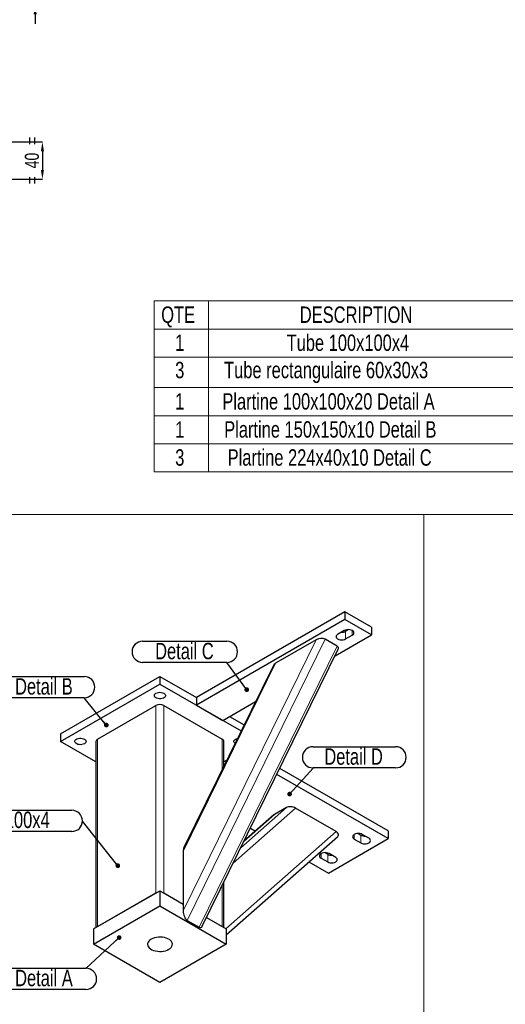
# Model space of a CAD drawing. Header units: millimetres. Extents: x 0 to 841, y 0 to 594.
# Tile 10 of 14: x 421 to 525, y 208 to 418. Entities that reach past the tile are written whole.
import ezdxf

# ---------------------------------------------------------------- set-up
doc = ezdxf.new("R2010")
doc.units = ezdxf.units.MM
doc.header["$PDSIZE"] = -1
doc.layers.add('COTES', color=1, linetype='Continuous')
doc.layers.add('NOTES', color=6, linetype='Continuous')
doc.layers.add('TRAIT-FORT', color=4, linetype='Continuous', lineweight=25)
doc.styles.add('SLDTEXTSTYLE0', font='TXT', dxfattribs={"width": 0.75})
doc.dimstyles.new('SLDDIMSTYLE1', dxfattribs={"dimtxt": 3, "dimasz": 2, "dimexe": 0, "dimexo": 0.0625, "dimgap": 0.75, "dimtad": 1, "dimlfac": 5, "dimrnd": 1e-09, "dimzin": 12, "dimdsep": 46, "dimtxsty": 'SLDTEXTSTYLE0', "dimsah": 1, "dimcen": 0.09, "dimadec": 0, "dimazin": 3, "dimtfac": 1, "dimtmove": 0, "dimatfit": 0, "dimfxl": 1, "dimfrac": 2, "dimtolj": 1, "dimtzin": 12, "dimarcsym": 0})
doc.dimstyles.new('SLDDIMSTYLE2', dxfattribs={"dimtxt": 0.18, "dimasz": 1, "dimexe": 0, "dimexo": 0.0625, "dimgap": 0, "dimtad": 0, "dimtih": 1, "dimtoh": 1, "dimdec": 0, "dimrnd": 1e-09, "dimzin": 0, "dimdsep": 46, "dimtxsty": 'Standard', "dimblk1": 'DOT', "dimblk2": 'DOT', "dimsah": 1, "dimcen": 0.09, "dimadec": 0, "dimazin": 0, "dimtfac": 1, "dimtdec": 0, "dimtofl": 0, "dimtmove": 0, "dimatfit": 3, "dimldrblk": 'DOT', "dimfxl": 1, "dimfrac": 2, "dimtolj": 1, "dimtzin": 0, "dimarcsym": 0})

# ---------------------------------------------------------------- blocks, each defined once
blk = doc.blocks.new('SW_TABLEANNOTATION_2')
at = {"color": 0, "linetype": 'Continuous', "lineweight": 18}
for p, q in [((0, 0), (0, -36.47)), ((97.87, 0), (0, 0)), ((11.56, 0), (11.56, -5.99)), ((79.85, 0), (79.85, -5.99)), ((97.87, -36.47), (97.87, 0)), ((0, -5.99), (97.87, -5.99)), ((11.56, -5.99), (11.56, -36.47)), ((79.85, -5.99), (79.85, -36.47)), ((0, -11.98), (97.87, -11.98)), ((0, -18.5), (97.87, -18.5)), ((0, -24.49), (97.87, -24.49)), ((0, -30.48), (97.87, -30.48)), ((0, -36.47), (97.87, -36.47))]:
    blk.add_line(p, q, dxfattribs=at)
at = {"color": 0, "linetype": 'Continuous', "lineweight": 18, "char_height": 3.5, "attachment_point": 1, "style": 'SLDTEXTSTYLE0'}
for s, insert in [('QTE', (1.5, -1.18)), ('DESCRIPTION', (31.06, -1.18)), ('LONG.', (81.35, -1.18)), ('1', (4.48, -7.17)), ('Tube 100x100x4', (28.24, -7.17)), ('245', (84.98, -7.17)), ('3', (4.48, -12.99)), ('Tube rectangulaire 60x30x3', (14.91, -12.99)), ('335.75', (81.75, -12.99)), ('1', (4.48, -19.69)), ('Plartine 100x100x20 Detail A', (14.54, -19.69)), ('1', (4.48, -25.67)), ('Plartine 150x150x10 Detail B', (14.93, -25.67)), ('Plartine 224x40x10 Detail C', (15.67, -31.66)), ('3', (4.48, -31.66))]:
    blk.add_mtext(s, dxfattribs=dict(at, insert=insert))
blk = doc.blocks.new('_D_39')
at = {"layer": 'COTES', "color": 0, "lineweight": -2, "transparency": 16777216}
for p, q in [((416.62, 391.73), (425.8, 391.73)), ((425.8, 389.73), (425.8, 385.73)), ((416.62, 383.73), (425.8, 383.73))]:
    blk.add_line(p, q, dxfattribs=at)
at = {"layer": 'COTES', "color": 0, "transparency": 16777216}
for points in [[(425.47, 389.73), (426.13, 389.73), (425.8, 391.73)], [(425.47, 385.73), (426.13, 385.73), (425.8, 383.73)]]:
    blk.add_solid(points, dxfattribs=at)
at = {"layer": 'Defpoints', "color": 0, "transparency": 16777216}
for p in [(416.56, 391.73), (416.56, 383.73), (425.8, 383.73)]:
    blk.add_point(p, dxfattribs=at)
at = {"layer": 'COTES', "color": 0, "transparency": 16777216, "insert": (422.05, 387.73), "char_height": 3, "attachment_point": 2, "rotation": 90, "style": 'SLDTEXTSTYLE0'}
blk.add_mtext('\\A1;=  40  =', dxfattribs=at)
blk = doc.blocks.new('SW_NOTE_39')
at = {"layer": 'NOTES', "color": 0}
for p, q in [((-17.74, 0.05), (0, 0.05)), ((0, -4.48), (-17.74, -4.48))]:
    blk.add_line(p, q, dxfattribs=at)
for centre, start, end in [((-17.74, -2.22), 90, 270), ((0, -2.22), 270, 90)]:
    blk.add_arc(centre, 2.26, start, end, dxfattribs=at)
at = {"layer": 'NOTES', "color": 0, "insert": (-8.97, -0.28), "char_height": 3.5, "attachment_point": 2, "style": 'SLDTEXTSTYLE0'}
blk.add_mtext('Detail A', dxfattribs=at)
blk = doc.blocks.new('_Dot')
at = {"color": 0, "linetype": 'ByBlock', "lineweight": -2}
blk.add_line((-0.5, 0), (-1, 0), dxfattribs=at)
at = {"color": 0, "linetype": 'ByBlock', "const_width": 0.5}
blk.add_lwpolyline([(-0.25, 0, 1), (0.25, 0, 1)], format="xyb", close=True, dxfattribs=at)
blk = doc.blocks.new('SW_NOTE_40')
at = {"layer": 'NOTES', "color": 0}
for p, q in [((-16.98, 4.57), (0, 4.57)), ((0, 0.05), (-16.98, 0.05))]:
    blk.add_line(p, q, dxfattribs=at)
for centre, start, end in [((-16.98, 2.31), 90, 270), ((0, 2.31), 270, 90)]:
    blk.add_arc(centre, 2.26, start, end, dxfattribs=at)
at = {"layer": 'NOTES', "color": 0, "insert": (-8.6, 4.22), "char_height": 3.5, "attachment_point": 2, "style": 'SLDTEXTSTYLE0'}
blk.add_mtext('Detail B', dxfattribs=at)
blk = doc.blocks.new('SW_NOTE_41')
at = {"layer": 'NOTES', "color": 0}
for p, q in [((-37.99, 2.31), (-2.26, 2.31)), ((-2.26, -2.22), (-37.99, -2.22))]:
    blk.add_line(p, q, dxfattribs=at)
for centre, start, end in [((-37.99, 0.05), 90, 270), ((-2.26, 0.05), 270, 90)]:
    blk.add_arc(centre, 2.26, start, end, dxfattribs=at)
at = {"layer": 'NOTES', "color": 0, "insert": (-20.07, 2.03), "char_height": 3.5, "attachment_point": 2, "style": 'SLDTEXTSTYLE0'}
blk.add_mtext('Tube 100x100x4', dxfattribs=at)
blk = doc.blocks.new('SW_NOTE_42')
at = {"layer": 'NOTES', "color": 0}
for p, q in [((-17.99, 4.57), (0, 4.57)), ((0, 0.05), (-17.99, 0.05))]:
    blk.add_line(p, q, dxfattribs=at)
for centre, start, end in [((-17.99, 2.31), 90, 270), ((0, 2.31), 270, 90)]:
    blk.add_arc(centre, 2.26, start, end, dxfattribs=at)
at = {"layer": 'NOTES', "color": 0, "insert": (-9.07, 4.22), "char_height": 3.5, "attachment_point": 2, "style": 'SLDTEXTSTYLE0'}
blk.add_mtext('Detail C', dxfattribs=at)
blk = doc.blocks.new('SW_NOTE_43')
at = {"layer": 'NOTES', "color": 0}
for p, q in [((0, 4.57), (17.61, 4.57)), ((17.61, 0.05), (0, 0.05))]:
    blk.add_line(p, q, dxfattribs=at)
for centre, start, end in [((0, 2.31), 90, 270), ((17.61, 2.31), 270, 90)]:
    blk.add_arc(centre, 2.26, start, end, dxfattribs=at)
at = {"layer": 'NOTES', "color": 0, "insert": (8.65, 4.22), "char_height": 3.5, "attachment_point": 2, "style": 'SLDTEXTSTYLE0'}
blk.add_mtext('Detail D', dxfattribs=at)
blk = doc.blocks.new('_D_84')
at = {"layer": 'COTES', "color": 0, "lineweight": -2, "transparency": 16777216}
for p, q in [((424.25, 426.91), (424.25, 428.91)), ((366.82, 424.91), (424.25, 424.91)), ((424.25, 424.91), (424.25, 420.91)), ((366.82, 420.91), (424.25, 420.91)), ((424.25, 418.91), (424.25, 416.91))]:
    blk.add_line(p, q, dxfattribs=at)
at = {"layer": 'COTES', "color": 0, "transparency": 16777216}
for points in [[(423.92, 426.91), (424.59, 426.91), (424.25, 424.91)], [(423.92, 418.91), (424.59, 418.91), (424.25, 420.91)]]:
    blk.add_solid(points, dxfattribs=at)
at = {"layer": 'Defpoints', "color": 0, "transparency": 16777216}
for p in [(366.76, 424.91), (366.76, 420.91), (424.25, 420.91)]:
    blk.add_point(p, dxfattribs=at)
at = {"layer": 'COTES', "color": 0, "transparency": 16777216, "insert": (420.5, 422.91), "char_height": 3, "attachment_point": 2, "rotation": 90, "style": 'SLDTEXTSTYLE0'}
blk.add_mtext('\\A1;20', dxfattribs=at)

msp = doc.modelspace()

# ---------------------------------------------------------------- linework, layer by layer
at = {"lineweight": 18}
for p, q in [((285.6806, 312.1982), (693.4508, 312.1982)), ((507.181, 312.1982), (507.181, 16.2394)), ((490.4693, 287.2558), (490.4693, 285.6227)), ((491.8835, 287.4188), (491.8835, 286.4391)), ((484.1896, 285.4264), (455.821, 227.6191)), ((486.1199, 285.561), (456.6696, 225.5495)), ((488.6654, 284.0915), (459.2152, 224.08)), ((475.5357, 280.4306), (455.821, 240.2575)), ((450.0228, 271.4172), (450.0228, 231.4067)), ((451.7198, 271.4172), (451.7198, 231.4067)), ((437.5777, 264.2328), (437.5777, 224.2223)), ((464.1649, 264.2328), (464.1649, 257.765)), ((479.7784, 249.5045), (466.4976, 237.7756)), ((477.8481, 249.6391), (468.0907, 241.0219)), ((475.3025, 248.1695), (468.7651, 242.396)), ((488.4322, 244.5087), (464.9491, 223.7696)), ((492.3077, 243.9042), (492.3077, 242.9245)), ((493.722, 243.7412), (493.722, 242.1081)), ((485.2367, 239.8222), (485.2367, 238.8425)), ((486.6509, 239.6592), (486.6509, 238.0261)), ((464.1649, 233.0221), (464.1649, 224.2223))]:
    msp.add_line(p, q, dxfattribs=at)
at = {"layer": 'TRAIT-FORT', "lineweight": 25}
for p, q in [((490.3278, 291.4194), (458.6495, 273.1319)), ((490.3278, 291.4194), (490.3278, 289.7864)), ((495.9847, 288.1538), (490.3278, 291.4194)), ((490.3278, 289.7864), (458.6495, 271.4988)), ((495.9847, 286.5207), (490.3278, 289.7864)), ((495.9847, 288.1538), (495.9847, 286.5207)), ((488.219, 282.0377), (495.9847, 286.5207)), ((490.1864, 287.4188), (488.7722, 286.6024)), ((490.4693, 287.2558), (491.1013, 287.6206)), ((490.4693, 285.6227), (491.8835, 286.4391)), ((484.1896, 285.4264), (475.5357, 280.4306)), ((488.6654, 284.0915), (486.1199, 285.561)), ((459.9064, 224.3444), (488.9023, 283.4302)), ((475.0656, 279.9777), (455.9783, 241.083)), ((429.6581, 265.376), (450.8713, 277.6221)), ((450.8713, 277.6221), (450.8713, 275.9891)), ((450.8713, 277.6221), (458.6495, 273.1319)), ((429.6581, 263.7429), (450.8713, 275.9891)), ((450.8713, 275.9891), (468.1992, 265.9858)), ((437.5777, 264.2328), (450.0228, 271.4172)), ((451.7198, 271.4172), (464.1649, 264.2328)), ((458.6495, 273.1319), (458.6495, 271.4988)), ((458.6495, 271.4988), (464.3063, 268.2332)), ((464.3063, 268.2332), (471.2769, 272.2572)), ((465.7208, 269.0497), (468.8238, 267.2584)), ((429.6581, 265.376), (429.6581, 263.7429)), ((437.2262, 259.374), (429.6581, 263.7429)), ((437.2262, 263.7429), (437.2262, 224.0194)), ((464.5164, 258.4812), (464.5164, 263.7429)), ((465.1277, 259.7269), (464.5164, 259.374)), ((499.5202, 243.0062), (475.7879, 256.7066)), ((499.5202, 244.6393), (476.4124, 257.9791)), ((475.1793, 248.0819), (468.7834, 242.4334)), ((477.8481, 249.6391), (475.3025, 248.1695)), ((488.4322, 244.5087), (479.7784, 249.5045)), ((470.1683, 245.2554), (471.2631, 244.6233)), ((493.0899, 244.1061), (493.722, 243.7412)), ((495.419, 243.0878), (494.0048, 243.9042)), ((499.5202, 244.6393), (499.5202, 243.0062)), ((465.0134, 222.485), (488.7887, 243.482)), ((486.7923, 235.6585), (499.5202, 243.0062)), ((492.3077, 242.9245), (493.722, 242.1081)), ((455.821, 240.2575), (455.821, 227.6191)), ((486.0189, 240.024), (486.6509, 239.6592)), ((488.3479, 239.0058), (486.9337, 239.8222)), ((482.6426, 238.0541), (486.7923, 235.6585)), ((485.2367, 238.8425), (486.6509, 238.0261)), ((464.5164, 224.0194), (464.5164, 233.7383)), ((436.7292, 223.7324), (450.8713, 231.8965)), ((437.5777, 224.2223), (450.0228, 231.4067)), ((450.8713, 231.8965), (450.8713, 228.6304)), ((450.8713, 231.8965), (455.821, 229.0391)), ((451.7198, 231.4067), (455.821, 229.0391)), ((436.7292, 220.4663), (450.8713, 228.6304)), ((450.8713, 228.6304), (465.0134, 220.4663)), ((456.6696, 225.5495), (459.2152, 224.08)), ((460.7998, 226.1649), (465.0134, 223.7324)), ((460.7998, 226.1649), (464.1649, 224.2223)), ((436.7292, 223.7324), (436.7292, 220.4663)), ((465.0134, 223.7324), (465.0134, 220.4663)), ((450.8713, 212.3022), (436.7292, 220.4663)), ((465.0134, 220.4663), (450.8713, 212.3022))]:
    msp.add_line(p, q, dxfattribs=at)
at = {"layer": 'TRAIT-FORT', "lineweight": 25, "flags": 128}
for points in [[(488.7722, 286.6024), (488.5815, 286.4589), (488.4616, 286.2918), (488.4207, 286.1125), (488.4616, 285.9332), (488.5815, 285.7661), (488.7722, 285.6227), (489.0207, 285.5126), (489.3102, 285.4434), (489.6207, 285.4198), (489.9313, 285.4434), (490.2207, 285.5126), (490.4693, 285.6227)], [(491.8835, 286.4391), (492.0742, 286.5826), (492.1941, 286.7496), (492.235, 286.9289), (492.1941, 287.1082), (492.0742, 287.2753), (491.8835, 287.4188), (491.635, 287.5289), (491.3455, 287.5981), (491.035, 287.6217), (490.7244, 287.5981), (490.435, 287.5289), (490.1864, 287.4188)], [(450.0228, 274.0297), (450.2604, 274.1361), (450.5365, 274.2051), (450.8336, 274.2322), (451.1331, 274.2159), (451.4161, 274.1571), (451.6649, 274.0595), (451.8638, 273.9292), (452.0003, 273.7745), (452.066, 273.605), (452.0565, 273.4315), (451.9726, 273.2647), (451.8195, 273.1152), (451.6068, 272.9925), (451.3479, 272.9041), (451.059, 272.8556), (450.7584, 272.8502), (450.4648, 272.888), (450.1968, 272.9669), (449.9712, 273.0817), (449.8021, 273.2253), (449.7002, 273.3887), (449.6719, 273.5616), (449.7189, 273.7331), (449.8384, 273.8925), (450.0228, 274.0297)], [(434.7493, 263.2531), (434.5116, 263.1467), (434.2355, 263.0777), (433.9384, 263.0505), (433.639, 263.0669), (433.3559, 263.1257), (433.1072, 263.2233), (432.9082, 263.3536), (432.7717, 263.5083), (432.7061, 263.6777), (432.7155, 263.8513), (432.7994, 264.0181), (432.9525, 264.1675), (433.1652, 264.2903), (433.4242, 264.3787), (433.713, 264.4272), (434.0137, 264.4326), (434.3072, 264.3947), (434.5752, 264.3159), (434.8009, 264.2011), (434.9699, 264.0574), (435.0718, 263.8941), (435.1001, 263.7212), (435.0531, 263.5497), (434.9336, 263.3903), (434.7493, 263.2531)], [(466.8911, 263.3203), (466.8494, 263.3536), (466.7128, 263.5083), (466.6472, 263.6777), (466.6566, 263.8513), (466.7405, 264.0181), (466.8937, 264.1675), (467.1064, 264.2903), (467.3653, 264.3787), (467.4164, 264.3907)], [(494.0048, 243.9042), (493.7563, 244.0143), (493.4669, 244.0835), (493.1563, 244.1071), (492.8457, 244.0835), (492.5563, 244.0143), (492.3077, 243.9042), (492.117, 243.7608), (491.9972, 243.5937), (491.9563, 243.4144), (491.9972, 243.2351), (492.117, 243.068), (492.3077, 242.9245)], [(493.722, 242.1081), (493.9705, 241.998), (494.2599, 241.9288), (494.5705, 241.9052), (494.8811, 241.9288), (495.1705, 241.998), (495.419, 242.1081), (495.6097, 242.2516), (495.7296, 242.4187), (495.7705, 242.598), (495.7296, 242.7773), (495.6097, 242.9443), (495.419, 243.0878)], [(486.9337, 239.8222), (486.6852, 239.9323), (486.3958, 240.0015), (486.0852, 240.0251), (485.7746, 240.0015), (485.4852, 239.9323), (485.2367, 239.8222), (485.046, 239.6787), (484.9261, 239.5116), (484.8852, 239.3323), (484.9261, 239.153), (485.046, 238.986), (485.2367, 238.8425)], [(486.6509, 238.0261), (486.8994, 237.916), (487.1888, 237.8468), (487.4994, 237.8232), (487.81, 237.8468), (488.0994, 237.916), (488.3479, 238.0261), (488.5387, 238.1696), (488.6585, 238.3366), (488.6994, 238.5159), (488.6585, 238.6952), (488.5387, 238.8623), (488.3479, 239.0058)], [(448.9975, 221.548), (448.7146, 221.3552), (448.4906, 221.1382), (448.3315, 220.9028), (448.2416, 220.6555), (448.2236, 220.4031), (448.2777, 220.1523), (448.4026, 219.9102), (448.5948, 219.6832), (448.8491, 219.4776), (449.1586, 219.2989), (449.5148, 219.1521), (449.908, 219.0411), (450.3275, 218.969), (450.7618, 218.9378), (451.1991, 218.9482), (451.6274, 219.0001), (452.0352, 219.0919), (452.4111, 219.2212), (452.7451, 219.3845), (453.028, 219.5773), (453.252, 219.7944), (453.4111, 220.0298), (453.5009, 220.2771), (453.519, 220.5295), (453.4649, 220.7802), (453.34, 221.0224), (453.1478, 221.2494), (452.8935, 221.455), (452.584, 221.6337), (452.2278, 221.7805), (451.8346, 221.8914), (451.4151, 221.9635), (450.9808, 221.9948), (450.5435, 221.9843), (450.1151, 221.9325), (449.7074, 221.8406), (449.3314, 221.7113), (448.9975, 221.548)]]:
    msp.add_lwpolyline(points, dxfattribs=at)
at = {"layer": 'TRAIT-FORT', "lineweight": 25}
for centre, radius, start, end in [((489.6381, 288.8489), 1.7969, 267.330846, 297.552244), ((450.8713, 269.7795), 1.8444, 62.609672, 117.390328), ((437.8268, 263.6831), 0.6035, 114.374658, 174.305201), ((463.9158, 263.6831), 0.6035, 5.694799, 65.625342), ((494.5531, 245.3343), 1.7969, 242.447756, 272.669154), ((487.4821, 241.2523), 1.7969, 242.447756, 272.669154)]:
    msp.add_arc(centre, radius, start, end, dxfattribs=at)
for centre, major_axis, ratio, start_param, end_param in [((485.0381, 284.9366), (1.3669, 0.2708), 0.54581146, 0.55745362, 2.12824994), ((487.5837, 283.467), (1.3669, 0.2708), 0.54581146, 5.8885581, 6.84063892), ((476.3843, 279.9408), (1.3669, 0.2708), 0.54581146, 2.12824994, 2.74696544), ((476.3843, 247.5451), (1.3669, -0.2708), 0.54581146, 2.58413904, 2.74696544), ((478.9298, 249.0146), (1.3669, -0.2708), 0.54581146, 1.01334271, 2.58413904), ((487.5837, 244.0188), (1.3669, -0.2708), 0.54581146, 5.8885581, 7.29652802), ((456.6696, 239.7677), (-0.3262, 1.6467), 0.47568327, 0.55745362, 1.17616911), ((456.6696, 227.1293), (-0.3262, 1.6467), 0.47568327, 1.17616911, 2.74696544), ((459.2152, 225.6598), (-0.3262, 1.6467), 0.47568327, 2.74696544, 3.69904627)]:
    msp.add_ellipse(centre, major_axis=major_axis, ratio=ratio, start_param=start_param, end_param=end_param, dxfattribs=at)

# ---------------------------------------------------------------- block references
at = {"lineweight": 18}
msp.add_blockref('SW_TABLEANNOTATION_2', (449.6405, 357.7632), dxfattribs=at)
at = {"layer": 'NOTES'}
for name, p in [('SW_NOTE_42', (465.1572, 280.5741)), ('SW_NOTE_40', (434.717, 273.0269)), ('SW_NOTE_43', (483.522, 258.0584)), ('SW_NOTE_41', (434.3396, 246.7376)), ('SW_NOTE_39', (435.0943, 215.2911))]:
    msp.add_blockref(name, p, dxfattribs=at)

# ---------------------------------------------------------------- dimensions: what is measured, and where the dimension line sits
at = {"layer": 'COTES'}
dim = msp.add_linear_dim(base=(424.2542, 420.9113), p1=(366.7624, 424.9113), p2=(366.7624, 420.9113), angle=90, dimstyle='SLDDIMSTYLE1', dxfattribs=at)
dim.commit()
dim.dimension.update_dxf_attribs({"geometry": '_D_84', "text_midpoint": (424.2542, 422.9113), "dimtype": 160})
dim = msp.add_linear_dim(base=(425.7997, 383.7255), p1=(416.5624, 391.7255), p2=(416.5624, 383.7255), angle=90, text='=  <>  =', dimstyle='SLDDIMSTYLE1', dxfattribs=at)
dim.commit()
dim.dimension.update_dxf_attribs({"geometry": '_D_39', "text_midpoint": (425.7997, 387.7255), "dimtype": 160})

# ---------------------------------------------------------------- leaders
at = {"layer": 'NOTES'}
for points in [[(469.3794, 274.7965), (465.1572, 280.5741)], [(439.4318, 267.2473), (434.717, 273.0269)], [(478.526, 252.5162), (483.522, 258.0584)], [(441.882, 237.22), (434.3396, 246.7376)], [(442.1702, 221.8991), (435.0943, 215.2911)]]:
    msp.add_leader(points, dimstyle='SLDDIMSTYLE2', dxfattribs=at)

doc.saveas('drawing.dxf')
